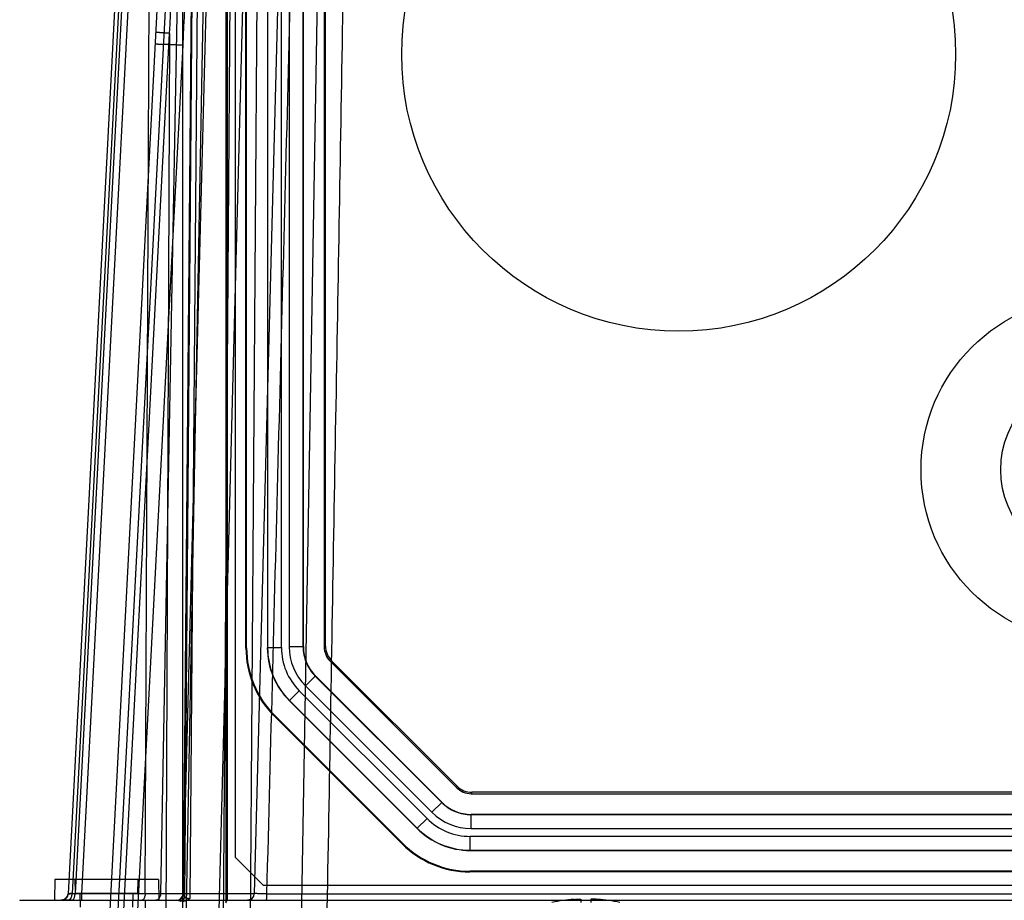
# Model space of a CAD drawing. Header units: millimetres. Extents: x 30 to 245, y 92 to 285.
# Tile 2 of 16: x 31 to 102, y 156 to 220. Entities that reach past the tile are written whole.
import ezdxf

# ---------------------------------------------------------------- set-up
doc = ezdxf.new("R2010")
doc.units = ezdxf.units.MM
doc.header["$LTSCALE"] = 24.676948
doc.layers.get('0').update_dxf_attribs({"linetype": 'CONTINUOUS'})

msp = doc.modelspace()

# ---------------------------------------------------------------- linework, layer by layer
at = {"color": 7, "linetype": 'Continuous'}
for p, q in [((39.292, 253.346), (34.227, 156.699)), ((39.585, 253.335), (34.521, 156.712)), ((39.792, 253.328), (34.729, 156.721)), ((35.228, 156.712), (40.292, 253.335)), ((39.789, 156.721), (40.21, 253.328)), ((42.699, 253.335), (40.91, 156.712)), ((42.512, 151.225), (42.512, 253.725)), ((42.525, 156.712), (45.055, 253.335)), ((42.565, 156.721), (43.409, 253.328)), ((46.312, 159.325), (46.312, 253.725)), ((50.202, 253.335), (47.672, 156.712)), ((43.408, 252.728), (42.627, 156.473)), ((43.808, 252.725), (43.025, 156.358)), ((45.623, 251.725), (45.623, 156.047)), ((42.228, 250.751), (37.012, 151.225)), ((44.511, 250.738), (42.669, 151.225)), ((45.722, 250.725), (45.712, 156.225)), ((42.603, 246.725), (37.598, 151.225)), ((51.012, 151.225), (52.618, 243.225)), ((46.05, 241.225), (45.386, 151.225)), ((47.997, 241.225), (47.356, 151.225)), ((47.064, 174.443), (47.064, 231.007)), ((47.112, 174.463), (47.112, 230.987)), ((48.612, 230.987), (48.612, 174.463)), ((48.63, 230.98), (48.63, 174.47)), ((49.63, 174.47), (49.63, 230.98)), ((50.194, 230.911), (50.194, 174.539)), ((51.194, 174.539), (51.194, 230.911)), ((51.212, 174.546), (51.212, 230.904)), ((52.712, 230.904), (52.712, 174.546)), ((52.814, 174.589), (52.823, 230.858)), ((45.012, 151.225), (46.832, 220.725)), ((38.014, 151.225), (41.557, 218.832)), ((41.557, 218.832), (41.262, 151.225)), ((42.512, 217.992), (39.013, 151.225)), ((47.112, 174.463), (47.064, 174.443)), ((48.612, 174.463), (48.63, 174.47)), ((49.63, 174.47), (48.63, 174.47)), ((51.194, 174.539), (50.194, 174.539)), ((51.194, 174.539), (51.212, 174.546)), ((52.814, 174.589), (52.712, 174.546)), ((53.253, 173.528), (53.151, 173.486)), ((53.151, 173.486), (62.273, 164.364)), ((62.314, 164.465), (53.253, 173.528)), ((51.366, 171.711), (52.073, 172.418)), ((52.073, 172.418), (52.091, 172.425)), ((61.205, 163.286), (52.073, 172.418)), ((52.091, 172.425), (61.212, 163.304)), ((50.211, 170.653), (50.918, 171.36)), ((50.918, 171.36), (60.147, 162.131)), ((60.498, 162.579), (51.366, 171.711)), ((50.193, 170.645), (50.211, 170.653)), ((50.193, 170.645), (59.432, 161.406)), ((59.44, 161.424), (50.211, 170.653)), ((49.133, 169.585), (49.085, 169.565)), ((58.352, 160.298), (49.085, 169.565)), ((49.133, 169.585), (58.372, 160.346)), ((62.314, 164.465), (62.273, 164.364)), ((63.375, 164.026), (63.333, 163.925)), ((63.333, 163.925), (211.291, 163.925)), ((211.249, 164.026), (63.375, 164.026)), ((61.205, 163.286), (60.498, 162.579)), ((61.205, 163.286), (61.212, 163.304)), ((60.147, 162.131), (59.44, 161.424)), ((63.326, 162.407), (63.333, 162.425)), ((63.326, 161.407), (63.326, 162.407)), ((211.298, 162.407), (63.326, 162.407)), ((211.291, 162.425), (63.333, 162.425)), ((59.432, 161.406), (59.44, 161.424)), ((63.326, 161.407), (211.298, 161.407)), ((63.257, 159.843), (63.257, 160.843)), ((211.366, 160.843), (63.257, 160.843)), ((58.372, 160.346), (58.352, 160.298)), ((46.312, 159.325), (48.312, 157.325)), ((63.25, 159.825), (63.257, 159.843)), ((63.25, 159.825), (211.374, 159.825)), ((63.257, 159.843), (211.366, 159.843)), ((63.25, 158.325), (63.23, 158.277)), ((211.394, 158.277), (63.23, 158.277)), ((211.374, 158.325), (63.25, 158.325)), ((33.262, 157.725), (33.236, 156.225)), ((40.762, 157.725), (33.262, 157.725)), ((34.762, 156.725), (34.745, 157.725)), ((39.262, 156.725), (39.279, 157.725)), ((40.762, 157.725), (40.788, 156.225)), ((48.312, 157.325), (108.312, 157.325)), ((34.521, 156.712), (47.672, 156.712)), ((34.729, 156.721), (42.565, 156.721)), ((39.262, 156.725), (34.762, 156.725)), ((35.112, 155.725), (35.095, 156.725)), ((35.228, 156.225), (35.228, 156.712)), ((38.912, 155.725), (38.929, 156.725)), ((48.582, 156.702), (226.042, 156.702)), ((30.731, 156.225), (243.893, 156.225)), ((30.731, 156.225), (30.737, 156.218)), ((33.97, 156.288), (33.728, 156.225)), ((34.479, 156.225), (33.728, 156.225)), ((39.812, 143.725), (39.812, 156.225)), ((45.623, 156.047), (45.712, 156.225)), ((71.262, 156.067), (71.262, 156.29)), ((71.962, 156.29), (71.962, 156.067)), ((72.358, 156.296), (72.347, 156.297))]:
    msp.add_line(p, q, dxfattribs=at)
for points in [[(34.227, 156.699), (34.152, 156.46), (33.97, 156.288)], [(47.672, 156.712), (47.6, 156.467), (47.418, 156.29), (47.172, 156.225)]]:
    msp.add_lwpolyline(points, dxfattribs=at)
for centre, radius in [((78.312, 217.325), 20), ((108.312, 187.325), 12.5), ((108.312, 187.325), 6.75)]:
    msp.add_circle(centre, radius, dxfattribs=at)
for centre, radius, start, end in [((54.029, 174.471), 5.399, 180.00117, 224.99883), ((54.028, 174.47), 4.398, 179.99284, 225.00714), ((54.194, 174.539), 3.999, 179.99993, 225.00007), ((63.257, 165.241), 4.398, 224.99283, 270.00713), ((63.326, 165.407), 3.999, 224.99993, 270.00007), ((63.258, 165.242), 5.399, 225.00117, 269.99883), ((33.728, 156.725), 0.5, 270.001, 357.0001), ((42.025, 156.725), 0.5, 270, 358.5), ((42.065, 156.725), 0.5, 269.92063, 359.5), ((47.172, 156.725), 0.5, 270, 358.5), ((71.612, 144.325), 11.995, 94.06358, 101.78581), ((72.107, 154.235), 2.07, 90.09184, 91.08156), ((72.108, 153.41), 2.895, 89.24589, 90.07308), ((72.014, 150.172), 6.134, 86.89314, 87.589), ((71.967, 149.322), 6.986, 85.93465, 86.78989), ((71.612, 144.325), 11.995, 78.21419, 85.93642)]:
    msp.add_arc(centre, radius, start, end, dxfattribs=at)
for centre, major_axis, ratio, start_param, end_param in [((53.965, 174.444), (-6.376, -2.641), 0.999822, -0.392636, 0.392636), ((54.013, 174.464), (6.376, 2.641), 0.999822, 2.748957, 3.534229), ((54.013, 174.464), (4.99, 2.067), 0.999822, 2.748957, 3.534229), ((54.212, 174.547), (2.772, 1.148), 0.999822, 2.748957, 3.534229), ((54.212, 174.546), (-1.386, -0.574), 0.999822, -0.392636, 0.392636), ((54.314, 174.589), (1.172, 0.936), 0.999714, 2.467608, 3.25288), ((63.333, 165.425), (-0.574, -1.386), 0.999822, -0.392636, 0.392636), ((63.375, 165.526), (0.441, 1.434), 0.999663, -3.628485, -2.843213), ((63.333, 165.425), (1.148, 2.772), 0.999822, -3.534229, -2.748957), ((63.251, 165.226), (2.067, 4.99), 0.999822, 2.748957, 3.534229), ((63.231, 165.178), (-2.641, -6.376), 0.999822, -0.392636, 0.392636), ((63.251, 165.226), (2.641, 6.376), 0.999822, -3.534229, -2.748957)]:
    msp.add_ellipse(centre, major_axis=major_axis, ratio=ratio, start_param=start_param, end_param=end_param, dxfattribs=at)
for points, knots in [([(48.582, 156.702), (48.864, 167.44), (49.427, 188.915), (50.27, 221.128), (50.833, 242.605), (51.115, 253.343)], [0, 0, 0, 0, 0.333314, 0.666647, 1, 1, 1, 1]), ([(41.557, 218.832), (41.714, 222.432), (42.027, 229.577), (42.496, 240.209), (42.805, 247.241), (42.959, 250.729)], [0, 0, 0, 0, 0.338609, 0.671944, 1, 1, 1, 1]), ([(43.947, 250.734), (43.784, 247.049), (43.461, 239.727), (42.983, 228.813), (42.668, 221.583), (42.512, 217.992)], [0, 0, 0, 0, 0.337579, 0.670913, 1, 1, 1, 1]), ([(54.451, 243.225), (54.276, 233.28), (53.928, 213.391), (53.408, 183.558), (53.06, 163.669), (52.886, 153.725)], [0, 0, 0, 0, 0.33334, 0.666674, 1, 1, 1, 1]), ([(41.557, 218.832), (41.487, 218.836), (41.351, 218.845), (41.185, 218.857), (41.061, 218.866), (40.977, 218.873), (40.899, 218.879), (40.829, 218.885), (40.766, 218.89), (40.712, 218.896), (40.665, 218.901), (40.628, 218.905), (40.602, 218.909), (40.585, 218.911), (40.576, 218.913), (40.569, 218.915), (40.564, 218.916), (40.561, 218.917), (40.56, 218.919), (40.56, 218.919)], [0, 0, 0, 0, 0.210898, 0.407043, 0.497585, 0.582169, 0.660151, 0.730884, 0.793791, 0.84858, 0.895027, 0.932912, 0.962093, 0.973468, 0.982741, 0.98995, 0.995141, 0.998396, 1, 1, 1, 1]), ([(40.515, 218.061), (40.515, 218.062), (40.515, 218.062), (40.518, 218.063), (40.524, 218.064), (40.535, 218.065), (40.55, 218.066), (40.569, 218.067), (40.594, 218.067), (40.623, 218.067), (40.657, 218.067), (40.696, 218.066), (40.758, 218.065), (40.847, 218.063), (40.968, 218.06), (41.105, 218.055), (41.258, 218.05), (41.423, 218.043), (41.597, 218.036), (41.778, 218.028), (41.963, 218.019), (42.208, 218.007), (42.391, 217.998), (42.512, 217.992)], [0, 0, 0, 0, 0.000458, 0.001301, 0.004449, 0.009705, 0.017183, 0.026976, 0.039139, 0.053714, 0.070747, 0.090267, 0.112255, 0.163501, 0.224116, 0.293298, 0.370056, 0.453075, 0.540927, 0.632067, 0.724943, 0.818099, 1, 1, 1, 1]), ([(51.194, 174.539), (51.194, 174.343), (51.233, 173.95), (51.404, 173.383), (51.684, 172.862), (51.934, 172.556), (52.073, 172.418)], [0, 0, 0, 0, 0.249999, 0.5, 0.75, 1, 1, 1, 1]), ([(61.205, 163.286), (61.343, 163.147), (61.649, 162.897), (62.17, 162.618), (62.737, 162.446), (63.13, 162.407), (63.326, 162.407)], [0, 0, 0, 0, 0.249999, 0.5, 0.75, 1, 1, 1, 1]), ([(34.167, 156.225), (34.189, 156.225), (34.234, 156.231), (34.299, 156.258), (34.362, 156.304), (34.418, 156.367), (34.463, 156.444), (34.496, 156.531), (34.515, 156.621), (34.52, 156.682), (34.521, 156.712)], [0, 0, 0, 0, 0.096806, 0.202308, 0.318777, 0.445985, 0.582223, 0.723356, 0.864112, 1, 1, 1, 1]), ([(34.167, 156.225), (34.229, 156.225), (34.365, 156.282), (34.489, 156.471), (34.519, 156.629), (34.521, 156.712)], [0, 0, 0, 0, 0.284159, 0.618413, 1, 1, 1, 1]), ([(35.228, 156.712), (35.1, 156.709), (34.872, 156.71), (34.535, 156.68), (34.386, 156.726), (34.226, 156.674), (34.227, 156.699)], [0, 0, 0, 0, 0.382872, 0.707454, 0.924139, 1, 1, 1, 1]), ([(34.227, 156.699), (34.229, 156.719), (34.351, 156.682), (34.477, 156.728), (34.64, 156.718), (34.729, 156.721)], [0, 0, 0, 0, 0.119735, 0.467968, 1, 1, 1, 1]), ([(34.521, 156.712), (34.468, 156.71), (34.371, 156.716), (34.298, 156.689), (34.228, 156.71), (34.227, 156.699)], [0, 0, 0, 0, 0.542438, 0.883324, 1, 1, 1, 1]), ([(34.479, 156.225), (34.526, 156.225), (34.634, 156.299), (34.708, 156.486), (34.729, 156.637), (34.729, 156.721)], [0, 0, 0, 0, 0.237751, 0.577926, 1, 1, 1, 1]), ([(39.789, 156.721), (39.788, 156.637), (39.768, 156.486), (39.693, 156.299), (39.586, 156.225), (39.539, 156.225)], [0, 0, 0, 0, 0.42144, 0.762916, 1, 1, 1, 1]), ([(40.91, 156.712), (40.909, 156.629), (40.878, 156.472), (40.755, 156.282), (40.619, 156.225), (40.557, 156.225)], [0, 0, 0, 0, 0.381096, 0.716319, 1, 1, 1, 1]), ([(42.326, 156.174), (42.363, 156.174), (42.421, 156.186), (42.49, 156.222), (42.538, 156.261), (42.577, 156.309), (42.614, 156.378), (42.626, 156.435), (42.627, 156.473)], [0, 0, 0, 0, 0.238853, 0.368044, 0.500016, 0.631988, 0.761179, 1, 1, 1, 1]), ([(42.565, 156.721), (42.571, 156.704), (42.582, 156.665), (42.597, 156.604), (42.611, 156.538), (42.621, 156.494), (42.627, 156.473)], [0, 0, 0, 0, 0.213977, 0.469294, 0.74005, 1, 1, 1, 1]), ([(42.627, 156.473), (42.63, 156.448), (42.717, 156.414), (42.842, 156.388), (42.96, 156.368), (43.025, 156.358)], [0, 0, 0, 0, 0.175863, 0.531405, 1, 1, 1, 1]), ([(48.582, 156.702), (48.464, 156.701), (48.255, 156.705), (47.948, 156.686), (47.814, 156.727), (47.67, 156.689), (47.672, 156.712)], [0, 0, 0, 0, 0.390045, 0.712199, 0.925009, 1, 1, 1, 1]), ([(48.538, 156.225), (48.54, 156.225), (48.542, 156.227), (48.544, 156.23), (48.547, 156.235), (48.551, 156.245), (48.554, 156.26), (48.558, 156.279), (48.562, 156.303), (48.566, 156.332), (48.57, 156.377), (48.575, 156.442), (48.579, 156.525), (48.581, 156.613), (48.582, 156.673), (48.582, 156.702)], [0, 0, 0, 0, 0.008934, 0.015466, 0.023814, 0.046648, 0.07847, 0.119822, 0.170446, 0.229864, 0.297578, 0.454636, 0.631407, 0.816631, 1, 1, 1, 1]), ([(42.325, 156.174), (42.293, 156.18), (42.231, 156.192), (42.144, 156.207), (42.089, 156.219), (42.065, 156.225)], [0, 0, 0, 0, 0.36781, 0.719383, 1, 1, 1, 1]), ([(42.506, 156.164), (42.565, 156.163), (42.686, 156.184), (42.857, 156.261), (42.967, 156.326), (43.025, 156.358)], [0, 0, 0, 0, 0.316149, 0.646019, 1, 1, 1, 1]), ([(70.762, 156.29), (70.826, 156.294), (70.943, 156.301), (71.061, 156.304), (71.116, 156.304)], [0, 0, 0, 0, 0.541224, 1, 1, 1, 1]), ([(71.116, 156.304), (71.136, 156.304), (71.173, 156.304), (71.218, 156.302), (71.246, 156.298), (71.259, 156.294), (71.262, 156.291), (71.262, 156.29)], [0, 0, 0, 0, 0.417185, 0.727508, 0.920594, 0.972614, 1, 1, 1, 1]), ([(72.068, 156.304), (72.053, 156.304), (72.027, 156.303), (71.993, 156.3), (71.973, 156.297), (71.964, 156.293), (71.962, 156.291), (71.962, 156.29)], [0, 0, 0, 0, 0.417965, 0.725795, 0.917045, 0.969722, 1, 1, 1, 1]), ([(72.272, 156.301), (72.261, 156.301), (72.219, 156.303), (72.177, 156.304), (72.146, 156.304)], [0, 0, 0, 0, 0.26583, 1, 1, 1, 1])]:
    msp.add_open_spline(points, degree=3, knots=knots, dxfattribs=at)

doc.saveas('drawing.dxf')
